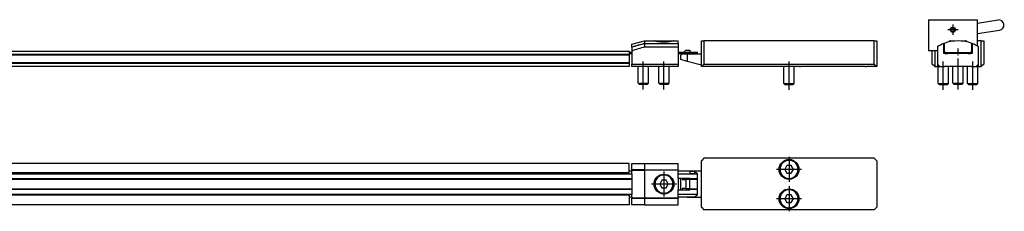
# Model space of a CAD drawing. Header units: millimetres. Extents: x -85 to 1403, y -72 to 348.
# Tile 9 of 9: x 1022 to 1403, y 176 to 251. Entities that reach past the tile are written whole.
import ezdxf

# ---------------------------------------------------------------- set-up
doc = ezdxf.new("R2010")
doc.units = ezdxf.units.MM
doc.linetypes.add('DOT_CENTER', pattern=[14, 12, -1, 0, -1])
doc.layers.add('1', color=7, linetype='Continuous')

# ---------------------------------------------------------------- blocks, each defined once
blk = doc.blocks.new('FLEJE_REGLA_EXPOSED_ABS_GUIADA_1__32', base_point=(658, 237.5))
at = {"color": 7, "linetype": 'Continuous'}
for p, q in [((658, 238), (659, 238)), ((658, 237.5), (659, 237.5)), ((1258, 238), (1259, 238)), ((1258, 237.5), (1259, 237.5)), ((1277, 238), (1279.15, 238)), ((1277, 237.5), (1283.5, 237.5)), ((1279.15, 238), (1281.5, 238)), ((1281.5, 238), (1283.5, 238)), ((1283.5, 237.5), (1283.5, 238)), ((1283.5, 238), (1284.5, 238)), ((1283.5, 237.5), (1284.5, 237.5)), ((1284.5, 237.5), (1284.5, 238))]:
    blk.add_line(p, q, dxfattribs=at)
blk = doc.blocks.new('DIN912_M4X45_TORNILLO__33', base_point=(1354, 233.3))
at = {"color": 7, "linetype": 'Continuous'}
for p, q in [((1354, 239.5), (1354, 236.5)), ((1354, 236.5), (1354, 234.95)), ((1354, 234.95), (1354, 233.3))]:
    blk.add_line(p, q, dxfattribs=at)
blk = doc.blocks.new('DIN7984_M4X14_TORNILLO_1_1__34', base_point=(1318, 225.4))
at = {"color": 7, "linetype": 'Continuous'}
for p, q in [((1318, 225.9), (1318, 232.4)), ((1322, 225.9), (1322, 232.4)), ((1318, 225.9), (1322, 225.9)), ((1318.5, 225.4), (1318, 225.9)), ((1321.5, 225.4), (1318.5, 225.4)), ((1321.5, 225.4), (1322, 225.9))]:
    blk.add_line(p, q, dxfattribs=at)
at = {"layer": '1', "color": 2, "linetype": 'DOT_CENTER'}
blk.add_line((1320, 223.4), (1320, 234.4), dxfattribs=at)
blk = doc.blocks.new('DIN_433_4_3_ARANDELA_INOX_1__35', base_point=(1349.5, 232.4))
at = {"color": 7, "linetype": 'Continuous'}
blk.add_line((1349.5, 232.4), (1350, 232.4), dxfattribs=at)
blk = doc.blocks.new('DIN_433_4_3_ARANDELA_INOX__36', base_point=(1324, 232.4))
at = {"color": 7, "linetype": 'Continuous'}
blk.add_line((1324, 232.4), (1324.5, 232.4), dxfattribs=at)
blk = doc.blocks.new('CARCASA_TENSOR__37', base_point=(1286, 232.4))
at = {"color": 7, "linetype": 'Continuous'}
for p, q in [((1286, 242.4), (1287, 242.4)), ((1286, 238.25), (1286, 242.4)), ((1353, 242.4), (1287, 242.4)), ((1287, 242.4), (1287, 233.4)), ((1353, 233.4), (1353, 242.4)), ((1353, 242.4), (1354, 242.4)), ((1354, 242.4), (1354, 239.5)), ((1286, 237.35), (1286, 238.25)), ((1286, 232.4), (1286, 237.35)), ((1354, 239.5), (1354, 236.5)), ((1287, 233.4), (1286, 232.4)), ((1287, 233.4), (1353, 233.4)), ((1353, 233.4), (1354, 232.4)), ((1354, 236.5), (1354, 234.95)), ((1354, 234.95), (1354, 233.3)), ((1354, 233.3), (1354, 232.4)), ((1324, 232.4), (1286, 232.4)), ((1324, 232.4), (1324.5, 232.4)), ((1349.5, 232.4), (1324.5, 232.4)), ((1349.5, 232.4), (1350, 232.4)), ((1354, 232.4), (1350, 232.4))]:
    blk.add_line(p, q, dxfattribs=at)
blk = doc.blocks.new('TIRANTE_TENSOR__38', base_point=(1278, 232.99))
at = {"color": 7, "linetype": 'Continuous'}
for p, q in [((1278.5, 237.35), (1278, 236.85)), ((1278, 235.13), (1278, 236.85)), ((1278.65, 237.5), (1278.5, 237.35)), ((1278.5, 237.35), (1280.5, 237.35)), ((1280, 238.85), (1279.15, 238)), ((1280, 238.85), (1281.5, 238.85)), ((1280.5, 237.35), (1280.5, 234.46)), ((1280.5, 237.35), (1281.5, 237.35)), ((1281.5, 238.85), (1281.5, 238)), ((1281.5, 237.5), (1281.5, 237.35)), ((1281.5, 237.35), (1286, 237.35)), ((1286, 237.35), (1286, 238.25)), ((1280.5, 234.46), (1278, 235.13)), ((1286, 232.99), (1280.5, 234.46))]:
    blk.add_line(p, q, dxfattribs=at)
blk = doc.blocks.new('SUBCONJUNTO_TENSOR_REGLA_EXPOSED_TENSADA__39', base_point=(1278, 225.4))
for name, p in [('CARCASA_TENSOR__37', (1286, 232.4)), ('TIRANTE_TENSOR__38', (1278, 232.99)), ('DIN912_M4X45_TORNILLO__33', (1354, 233.3)), ('DIN7984_M4X14_TORNILLO_1_1__34', (1318, 225.4)), ('DIN_433_4_3_ARANDELA_INOX__36', (1324, 232.4)), ('DIN_433_4_3_ARANDELA_INOX_1__35', (1349.5, 232.4))]:
    blk.add_blockref(name, p)
blk = doc.blocks.new('DIN7984_M4X8_TORNILLO__40', base_point=(1261.5, 225.55))
at = {"color": 7, "linetype": 'Continuous'}
for p, q in [((1261.5, 226.05), (1261.5, 232.4)), ((1265.5, 226.05), (1265.5, 232.4)), ((1261.5, 226.05), (1265.5, 226.05)), ((1262, 225.55), (1261.5, 226.05)), ((1265, 225.55), (1262, 225.55)), ((1265, 225.55), (1265.5, 226.05))]:
    blk.add_line(p, q, dxfattribs=at)
at = {"layer": '1', "color": 2, "linetype": 'DOT_CENTER'}
blk.add_line((1263.5, 223.55), (1263.5, 234.4), dxfattribs=at)
blk = doc.blocks.new('DIN7984_M4X14_TORNILLO__41', base_point=(1268.17, 225.55))
at = {"color": 7, "linetype": 'Continuous'}
for p, q in [((1268.4, 242.35), (1274.6, 242.35)), ((1269.5, 226.05), (1269.5, 232.4)), ((1273.5, 226.05), (1273.5, 232.4)), ((1269.5, 226.05), (1273.5, 226.05)), ((1270, 225.55), (1269.5, 226.05)), ((1273, 225.55), (1270, 225.55)), ((1273, 225.55), (1273.5, 226.05))]:
    blk.add_line(p, q, dxfattribs=at)
for centre, start, end in [((1268.4, 241.95), 90, 125.5272), ((1274.6, 241.95), 54.4702, 90)]:
    blk.add_arc(centre, 0.4, start, end, dxfattribs=at)
at = {"layer": '1', "color": 2, "linetype": 'DOT_CENTER'}
blk.add_line((1271.5, 223.55), (1271.5, 234.4), dxfattribs=at)
blk = doc.blocks.new('BRIDA_INFERIOR__42', base_point=(1259, 232.4))
at = {"color": 7, "linetype": 'Continuous'}
for p, q in [((1264, 241.36), (1277, 241.36)), ((1264, 241.36), (1264, 240.09)), ((1277, 241.36), (1277, 240.09)), ((1259, 239.9), (1259, 238.47)), ((1259, 238.47), (1259, 238.45)), ((1259, 238.45), (1259, 237.95)), ((1259, 237.95), (1259, 233.4)), ((1264, 240.09), (1277, 240.09)), ((1277, 240.09), (1277, 238.45)), ((1277, 238.45), (1277, 237.95)), ((1277, 237.95), (1277, 233.4)), ((1259, 233.4), (1277, 233.4)), ((1259, 232.4), (1259, 233.4)), ((1277, 233.4), (1277, 232.4)), ((1277, 232.4), (1259, 232.4))]:
    blk.add_line(p, q, dxfattribs=at)
blk.add_open_spline([(1264, 241.36), (1263.17, 241.11), (1261.5, 240.63), (1259.83, 240.15), (1259, 239.9)], degree=3, knots=[0, 0, 0, 0, 2.60317, 5.206339, 5.206339, 5.206339, 5.206339], dxfattribs=at)
blk.add_open_spline([(1264, 240.09), (1263.17, 239.82), (1261.5, 239.29), (1259.83, 238.75), (1259, 238.47)], degree=3, dxfattribs=at)
blk = doc.blocks.new('BRIDA_SUPERIOR__43', base_point=(1259, 237.95))
at = {"color": 7, "linetype": 'Continuous'}
for p, q in [((1259, 241.06), (1264, 242.4)), ((1259, 239.95), (1259, 241.06)), ((1264, 242.4), (1264, 241.39)), ((1264, 242.4), (1267.65, 242.4)), ((1264, 241.39), (1277, 241.39)), ((1275.35, 242.4), (1277, 242.4)), ((1277, 241.39), (1277, 242.4)), ((1277, 241.39), (1277, 241.36)), ((1277, 241.36), (1277, 240.09)), ((1259, 239.9), (1259, 239.95)), ((1259, 239.9), (1259, 238.47)), ((1259, 238.47), (1259, 238.45)), ((1259, 238.45), (1259, 237.95)), ((1277, 240.09), (1277, 238.45)), ((1277, 238.45), (1277, 237.95))]:
    blk.add_line(p, q, dxfattribs=at)
for points, knots in [([(1264, 241.39), (1263.17, 241.15), (1261.5, 240.67), (1259.83, 240.19), (1259, 239.95)], [0, 0, 0, 0, 2.602542, 5.205083, 5.205083, 5.205083, 5.205083]), ([(1275.35, 242.4), (1275.32, 242.39), (1275.27, 242.38), (1275.11, 242.34), (1274.91, 242.29), (1274.52, 242.21), (1273.97, 242.1), (1273.41, 242.02), (1272.94, 241.97), (1272.54, 241.93), (1272.05, 241.9), (1271.59, 241.9), (1271.16, 241.9), (1270.77, 241.91), (1270.28, 241.95), (1269.73, 242), (1269.19, 242.08), (1268.73, 242.16), (1268.37, 242.23), (1268.09, 242.29), (1267.89, 242.34), (1267.74, 242.38), (1267.68, 242.39), (1267.65, 242.4)], [0, 0, 0, 0, 0.077663, 0.184059, 0.468647, 0.712278, 1.389288, 2.124449, 2.415496, 2.818797, 3.316609, 3.891704, 4.194853, 4.597989, 5.089204, 5.657049, 6.244647, 6.724674, 7.072046, 7.326143, 7.600665, 7.693162, 7.78566, 7.78566, 7.78566, 7.78566])]:
    blk.add_open_spline(points, degree=3, knots=knots, dxfattribs=at)
blk = doc.blocks.new('SUBC_BRIDA_EXPOSED__44', base_point=(1259, 225.55))
for name, p in [('BRIDA_SUPERIOR__43', (1259, 237.95)), ('BRIDA_INFERIOR__42', (1259, 232.4)), ('DIN7984_M4X14_TORNILLO__41', (1268.17, 225.55)), ('DIN7984_M4X8_TORNILLO__40', (1261.5, 225.55))]:
    blk.add_blockref(name, p)
blk = doc.blocks.new('PERFIL_ALTO_EXPOSED__45', base_point=(659, 232.4))
at = {"color": 7, "linetype": 'Continuous'}
for p, q in [((659, 238), (659, 238.4)), ((659, 238.4), (1258, 238.4)), ((659, 237.16), (659, 238)), ((659, 236.9), (659, 237.16)), ((1258, 237.16), (659, 237.16)), ((659, 233.9), (659, 236.9)), ((1258, 236.9), (659, 236.9)), ((1258, 238.4), (1258, 238)), ((1258, 238), (1258, 237.16)), ((1258, 237.16), (1258, 236.9)), ((1258, 236.9), (1258, 233.9)), ((659, 233.64), (659, 233.9)), ((1258, 233.9), (659, 233.9)), ((659, 232.4), (659, 233.64)), ((1258, 233.64), (659, 233.64)), ((1258, 233.9), (1258, 233.64)), ((1258, 233.64), (1258, 232.4)), ((1258, 232.4), (659, 232.4))]:
    blk.add_line(p, q, dxfattribs=at)
blk = doc.blocks.new('EXT_EXTA-540__47', base_point=(640, 225.4))
for name, p in [('SUBC_BRIDA_EXPOSED__44', (1259, 225.55)), ('SUBCONJUNTO_TENSOR_REGLA_EXPOSED_TENSADA__39', (1278, 225.4)), ('FLEJE_REGLA_EXPOSED_ABS_GUIADA_1__32', (658, 237.5)), ('PERFIL_ALTO_EXPOSED__45', (659, 232.4))]:
    blk.add_blockref(name, p)
blk = doc.blocks.new('Alzado3', base_point=(797, 238))
blk.add_blockref('EXT_EXTA-540__47', (640, 225.4))
blk = doc.blocks.new('FLEJE_REGLA_EXPOSED_ABS_GUIADA_1__48', base_point=(1380.5, 237.5))
at = {"color": 7, "linetype": 'Continuous'}
for p, q in [((1380.5, 237.5), (1380.5, 238)), ((1380.5, 238), (1380.55, 238)), ((1380.5, 237.5), (1381.5, 237.5)), ((1381.5, 237.5), (1381.5, 237.95)), ((1389.5, 237.5), (1381.5, 237.5)), ((1389.5, 237.95), (1389.5, 237.5)), ((1389.5, 237.5), (1390.5, 237.5)), ((1390.45, 238), (1390.5, 238)), ((1390.5, 238), (1390.5, 237.5))]:
    blk.add_line(p, q, dxfattribs=at)
blk = doc.blocks.new('PERFIL_ALTO_EXPOSED__49', base_point=(1377.5, 232.4))
at = {"color": 7, "linetype": 'Continuous'}
for p, q in [((1377.5, 237.9), (1377.5, 237.16)), ((1380.15, 238.4), (1380.05, 238.4)), ((1380.4, 237.85), (1380.4, 237.45)), ((1382.2, 237.45), (1381.9, 237.45)), ((1385.4, 236.95), (1385.5, 236.85)), ((1385.5, 236.85), (1385.6, 236.95)), ((1389.1, 237.45), (1388.8, 237.45)), ((1390.6, 237.45), (1390.6, 237.85)), ((1390.95, 238.4), (1390.85, 238.4)), ((1393.5, 237.16), (1393.5, 237.9)), ((1377.5, 233.64), (1377.5, 233.4)), ((1377.5, 233.4), (1377.5, 232.9)), ((1393.5, 233.4), (1393.5, 233.64)), ((1393.5, 232.9), (1393.5, 233.4)), ((1378, 232.4), (1378.5, 232.4)), ((1378.5, 232.4), (1380.25, 232.4)), ((1382.25, 232.4), (1380.25, 232.4)), ((1383.5, 232.4), (1382.25, 232.4)), ((1385.5, 232.4), (1383.5, 232.4)), ((1387.5, 232.4), (1385.5, 232.4)), ((1388.75, 232.4), (1387.5, 232.4)), ((1390.75, 232.4), (1388.75, 232.4)), ((1390.75, 232.4), (1392.5, 232.4)), ((1392.5, 232.4), (1393, 232.4))]:
    blk.add_line(p, q, dxfattribs=at)
for centre, radius, start, end in [((1380.05, 238.15), 0.25, 90, 100.7146), ((1380.55, 237.85), 0.15, 109.4712, 180), ((1390.45, 237.85), 0.15, 0, 70.5288), ((1390.95, 238.15), 0.25, 79.2854, 90), ((1378, 232.9), 0.5, 180, 270), ((1393, 232.9), 0.5, 270, 0)]:
    blk.add_arc(centre, radius, start, end, dxfattribs=at)
blk = doc.blocks.new('DIN7984_M4X14_TORNILLO_1_1__50', base_point=(1389.2, 225.4))
at = {"color": 7, "linetype": 'Continuous'}
for p, q in [((1389.2, 225.9), (1389.2, 232.4)), ((1393.2, 225.9), (1393.2, 232.4)), ((1389.2, 225.9), (1393.2, 225.9)), ((1389.7, 225.4), (1389.2, 225.9)), ((1392.7, 225.4), (1389.7, 225.4)), ((1392.7, 225.4), (1393.2, 225.9))]:
    blk.add_line(p, q, dxfattribs=at)
at = {"layer": '1', "color": 2, "linetype": 'DOT_CENTER'}
blk.add_line((1391.2, 223.4), (1391.2, 234.4), dxfattribs=at)
blk = doc.blocks.new('CARCASA_TENSOR__51', base_point=(1375.5, 232.4))
at = {"color": 7, "linetype": 'Continuous'}
for p, q in [((1394.5, 242.4), (1393, 242.4)), ((1394.5, 232.4), (1394.5, 242.4)), ((1394.5, 242.4), (1395.5, 242.4)), ((1395.5, 242.4), (1395.5, 233.4)), ((1375.5, 233.4), (1375.5, 238.6)), ((1376.5, 238.6), (1376.5, 232.4)), ((1376.5, 232.4), (1375.5, 233.4)), ((1395.5, 233.4), (1394.5, 232.4)), ((1376.5, 232.4), (1378, 232.4)), ((1378, 232.4), (1378.5, 232.4)), ((1378.5, 232.4), (1380.25, 232.4)), ((1382.25, 232.4), (1380.25, 232.4)), ((1383.5, 232.4), (1382.25, 232.4)), ((1385.5, 232.4), (1383.5, 232.4)), ((1387.5, 232.4), (1385.5, 232.4)), ((1388.75, 232.4), (1387.5, 232.4)), ((1390.75, 232.4), (1388.75, 232.4)), ((1390.75, 232.4), (1392.5, 232.4)), ((1392.5, 232.4), (1393, 232.4)), ((1393, 232.4), (1394.5, 232.4))]:
    blk.add_line(p, q, dxfattribs=at)
blk = doc.blocks.new('TIRANTE_TENSOR__52', base_point=(1380.4, 237.45))
at = {"color": 7, "linetype": 'Continuous'}
for p, q in [((1380.4, 237.85), (1380.4, 237.45)), ((1390.6, 237.45), (1390.6, 237.85))]:
    blk.add_line(p, q, dxfattribs=at)
blk = doc.blocks.new('DIN7984_M4X14_TORNILLO_1__53', base_point=(1377.8, 225.4))
at = {"color": 7, "linetype": 'Continuous'}
for p, q in [((1377.8, 225.9), (1377.8, 232.4)), ((1381.8, 225.9), (1381.8, 232.4)), ((1377.8, 225.9), (1381.8, 225.9)), ((1378.3, 225.4), (1377.8, 225.9)), ((1381.3, 225.4), (1378.3, 225.4)), ((1381.3, 225.4), (1381.8, 225.9))]:
    blk.add_line(p, q, dxfattribs=at)
at = {"layer": '1', "color": 2, "linetype": 'DOT_CENTER'}
blk.add_line((1379.8, 223.4), (1379.8, 234.4), dxfattribs=at)
blk = doc.blocks.new('SUBCONJUNTO_TENSOR_REGLA_EXPOSED_TENSADA__54', base_point=(1375.5, 225.4))
for name, p in [('CARCASA_TENSOR__51', (1375.5, 232.4)), ('TIRANTE_TENSOR__52', (1380.4, 237.45)), ('DIN7984_M4X14_TORNILLO_1__53', (1377.8, 225.4)), ('DIN7984_M4X14_TORNILLO_1_1__50', (1389.2, 225.4))]:
    blk.add_blockref(name, p)
blk = doc.blocks.new('CABEZA_REGLA_EXPOSED__55', base_point=(1374, 238.6))
at = {"color": 7, "linetype": 'Continuous'}
for p, q in [((1374, 250.6), (1374, 238.6)), ((1374, 250.6), (1393, 250.6)), ((1393, 240.39), (1393, 250.6)), ((1393, 249.32), (1401.04, 250.5)), ((1393, 245.27), (1401.62, 246.54)), ((1377.5, 238.6), (1374, 238.6)), ((1380, 238.6), (1380.1, 238.6)), ((1390.9, 238.6), (1391, 238.6))]:
    blk.add_line(p, q, dxfattribs=at)
for radius in [1, 0.8]:
    blk.add_circle((1383.5, 246.7), radius, dxfattribs=at)
blk.add_arc((1401.33, 248.52), 2, 278.3543, 98.3543, dxfattribs=at)
at = {"layer": '1', "color": 2, "linetype": 'DOT_CENTER'}
for p, q in [((1383.5, 248.7), (1383.5, 244.7)), ((1385.5, 246.7), (1381.5, 246.7))]:
    blk.add_line(p, q, dxfattribs=at)
blk = doc.blocks.new('DIN7984_M4X14_TORNILLO__56', base_point=(1382, 225.55))
at = {"color": 7, "linetype": 'Continuous'}
for p, q in [((1382.4, 242.35), (1384.28, 242.35)), ((1386.72, 242.35), (1388.6, 242.35)), ((1383.5, 237.45), (1383.5, 237.5)), ((1387.5, 237.45), (1387.5, 237.5)), ((1383.5, 226.05), (1383.5, 232.4)), ((1387.5, 226.05), (1387.5, 232.4)), ((1384, 225.55), (1383.5, 226.05)), ((1383.5, 226.05), (1385.5, 226.05)), ((1385.5, 225.55), (1384, 225.55)), ((1385.5, 226.05), (1387.5, 226.05)), ((1387, 225.55), (1385.5, 225.55)), ((1387, 225.55), (1387.5, 226.05))]:
    blk.add_line(p, q, dxfattribs=at)
for centre, start, end in [((1382.4, 241.95), 90, 174.7862), ((1388.6, 241.95), 5.2138, 90)]:
    blk.add_arc(centre, 0.4, start, end, dxfattribs=at)
at = {"layer": '1', "color": 2, "linetype": 'DOT_CENTER'}
blk.add_line((1385.5, 223.55), (1385.5, 239.5), dxfattribs=at)
blk = doc.blocks.new('DIN7984_M4X8_TORNILLO__57', base_point=(1383.5, 225.55))
at = {"color": 7, "linetype": 'Continuous'}
for p, q in [((1383.5, 226.05), (1383.5, 232.4)), ((1387.5, 226.05), (1387.5, 232.4)), ((1384, 225.55), (1383.5, 226.05)), ((1383.5, 226.05), (1385.5, 226.05)), ((1385.5, 225.55), (1384, 225.55)), ((1385.5, 226.05), (1387.5, 226.05)), ((1387, 225.55), (1385.5, 225.55)), ((1387, 225.55), (1387.5, 226.05))]:
    blk.add_line(p, q, dxfattribs=at)
blk = doc.blocks.new('BRIDA_SUPERIOR__58', base_point=(1380.1, 237.95))
at = {"color": 7, "linetype": 'Continuous'}
for p, q in [((1380.1, 241.39), (1380.1, 239.95)), ((1390.9, 239.95), (1390.9, 241.39)), ((1380.1, 239.95), (1380.1, 238.45)), ((1380.1, 238.45), (1380.55, 238)), ((1380.55, 238), (1380.6, 237.95)), ((1380.6, 237.95), (1390.4, 237.95)), ((1390.4, 237.95), (1390.45, 238)), ((1390.45, 238), (1390.9, 238.45)), ((1390.9, 238.45), (1390.9, 239.95))]:
    blk.add_line(p, q, dxfattribs=at)
blk.add_arc((1385.5, 227.4), 15, 68.8998, 111.1002, dxfattribs=at)
blk = doc.blocks.new('BRIDA_INFERIOR__59', base_point=(1377.5, 232.4))
at = {"color": 7, "linetype": 'Continuous'}
for p, q in [((1380, 239.9), (1380, 241.36)), ((1391, 241.36), (1391, 240.35)), ((1377.5, 240.09), (1377.5, 238.47)), ((1377.5, 238.47), (1377.5, 237.9)), ((1377.5, 237.9), (1377.5, 237.16)), ((1377.5, 237.16), (1377.5, 233.64)), ((1380, 237.45), (1380, 239.9)), ((1381.9, 237.45), (1380, 237.45)), ((1382.2, 237.45), (1381.9, 237.45)), ((1383.5, 237.45), (1382.2, 237.45)), ((1387.5, 237.45), (1383.5, 237.45)), ((1385.4, 236.95), (1385.5, 236.85)), ((1385.6, 236.95), (1385.4, 236.95)), ((1385.5, 236.85), (1385.6, 236.95)), ((1388.8, 237.45), (1387.5, 237.45)), ((1389.1, 237.45), (1388.8, 237.45)), ((1391, 237.45), (1389.1, 237.45)), ((1391, 240.35), (1391, 239.9)), ((1391, 239.9), (1391, 237.45)), ((1393.5, 238.47), (1393.5, 240.09)), ((1393.5, 237.9), (1393.5, 238.47)), ((1393.5, 237.16), (1393.5, 237.9)), ((1393.5, 233.64), (1393.5, 237.16)), ((1377.5, 233.64), (1377.5, 233.4)), ((1377.5, 233.4), (1378.5, 232.4)), ((1392.5, 232.4), (1393.5, 233.4)), ((1393.5, 233.4), (1393.5, 233.64)), ((1378.5, 232.4), (1380.25, 232.4)), ((1382.25, 232.4), (1380.25, 232.4)), ((1383.5, 232.4), (1382.25, 232.4)), ((1385.5, 232.4), (1383.5, 232.4)), ((1387.5, 232.4), (1385.5, 232.4)), ((1388.75, 232.4), (1387.5, 232.4)), ((1390.75, 232.4), (1388.75, 232.4)), ((1390.75, 232.4), (1392.5, 232.4))]:
    blk.add_line(p, q, dxfattribs=at)
for start, end in [(111.5102, 122.231), (57.769, 68.4898)]:
    blk.add_arc((1385.5, 227.4), 15, start, end, dxfattribs=at)
blk = doc.blocks.new('SUBC_BRIDA_EXPOSED__60', base_point=(1377.5, 225.55))
for name, p in [('BRIDA_INFERIOR__59', (1377.5, 232.4)), ('BRIDA_SUPERIOR__58', (1380.1, 237.95)), ('DIN7984_M4X14_TORNILLO__56', (1382, 225.55)), ('DIN7984_M4X8_TORNILLO__57', (1383.5, 225.55))]:
    blk.add_blockref(name, p)
blk = doc.blocks.new('DIN7984_M4X8_TORNILLO__61', base_point=(1383.5, 225.55))
at = {"color": 7, "linetype": 'Continuous'}
for p, q in [((1383.5, 226.05), (1383.5, 232.4)), ((1387.5, 226.05), (1387.5, 232.4)), ((1384, 225.55), (1383.5, 226.05)), ((1383.5, 226.05), (1385.5, 226.05)), ((1385.5, 225.55), (1384, 225.55)), ((1385.5, 226.05), (1387.5, 226.05)), ((1387, 225.55), (1385.5, 225.55)), ((1387, 225.55), (1387.5, 226.05))]:
    blk.add_line(p, q, dxfattribs=at)
blk = doc.blocks.new('DIN7984_M4X14_TORNILLO__62', base_point=(1382, 225.55))
at = {"color": 7, "linetype": 'Continuous'}
for p, q in [((1382.4, 242.35), (1384.28, 242.35)), ((1386.72, 242.35), (1388.6, 242.35)), ((1383.5, 237.45), (1383.5, 237.5)), ((1387.5, 237.45), (1387.5, 237.5)), ((1383.5, 226.05), (1383.5, 232.4)), ((1387.5, 226.05), (1387.5, 232.4)), ((1384, 225.55), (1383.5, 226.05)), ((1383.5, 226.05), (1385.5, 226.05)), ((1385.5, 225.55), (1384, 225.55)), ((1385.5, 226.05), (1387.5, 226.05)), ((1387, 225.55), (1385.5, 225.55)), ((1387, 225.55), (1387.5, 226.05))]:
    blk.add_line(p, q, dxfattribs=at)
for centre, start, end in [((1382.4, 241.95), 90, 174.7862), ((1388.6, 241.95), 5.2138, 90)]:
    blk.add_arc(centre, 0.4, start, end, dxfattribs=at)
blk = doc.blocks.new('BRIDA_SUPERIOR__63', base_point=(1380.1, 237.95))
at = {"color": 7, "linetype": 'Continuous'}
for p, q in [((1380.1, 241.39), (1380.1, 239.95)), ((1390.9, 239.95), (1390.9, 241.39)), ((1380.1, 239.95), (1380.1, 238.45)), ((1380.1, 238.45), (1380.55, 238)), ((1380.55, 238), (1380.6, 237.95)), ((1380.6, 237.95), (1390.4, 237.95)), ((1390.4, 237.95), (1390.45, 238)), ((1390.45, 238), (1390.9, 238.45)), ((1390.9, 238.45), (1390.9, 239.95))]:
    blk.add_line(p, q, dxfattribs=at)
blk.add_arc((1385.5, 227.4), 15, 68.8998, 111.1002, dxfattribs=at)
blk = doc.blocks.new('BRIDA_INFERIOR__64', base_point=(1377.5, 232.4))
at = {"color": 7, "linetype": 'Continuous'}
for p, q in [((1380, 239.9), (1380, 241.36)), ((1391, 241.36), (1391, 240.35)), ((1377.5, 240.09), (1377.5, 238.47)), ((1377.5, 238.47), (1377.5, 237.9)), ((1377.5, 237.9), (1377.5, 237.16)), ((1377.5, 237.16), (1377.5, 233.64)), ((1380, 237.45), (1380, 239.9)), ((1381.9, 237.45), (1380, 237.45)), ((1382.2, 237.45), (1381.9, 237.45)), ((1383.5, 237.45), (1382.2, 237.45)), ((1387.5, 237.45), (1383.5, 237.45)), ((1385.4, 236.95), (1385.5, 236.85)), ((1385.6, 236.95), (1385.4, 236.95)), ((1385.5, 236.85), (1385.6, 236.95)), ((1388.8, 237.45), (1387.5, 237.45)), ((1389.1, 237.45), (1388.8, 237.45)), ((1391, 237.45), (1389.1, 237.45)), ((1391, 240.35), (1391, 239.9)), ((1391, 239.9), (1391, 237.45)), ((1393.5, 238.47), (1393.5, 240.09)), ((1393.5, 237.9), (1393.5, 238.47)), ((1393.5, 237.16), (1393.5, 237.9)), ((1393.5, 233.64), (1393.5, 237.16)), ((1377.5, 233.64), (1377.5, 233.4)), ((1377.5, 233.4), (1378.5, 232.4)), ((1392.5, 232.4), (1393.5, 233.4)), ((1393.5, 233.4), (1393.5, 233.64)), ((1378.5, 232.4), (1380.25, 232.4)), ((1382.25, 232.4), (1380.25, 232.4)), ((1383.5, 232.4), (1382.25, 232.4)), ((1385.5, 232.4), (1383.5, 232.4)), ((1387.5, 232.4), (1385.5, 232.4)), ((1388.75, 232.4), (1387.5, 232.4)), ((1390.75, 232.4), (1388.75, 232.4)), ((1390.75, 232.4), (1392.5, 232.4))]:
    blk.add_line(p, q, dxfattribs=at)
for start, end in [(111.5102, 122.231), (57.769, 68.4898)]:
    blk.add_arc((1385.5, 227.4), 15, start, end, dxfattribs=at)
blk = doc.blocks.new('SUBC_BRIDA_EXPOSED_1__65', base_point=(1377.5, 225.55))
for name, p in [('BRIDA_INFERIOR__64', (1377.5, 232.4)), ('BRIDA_SUPERIOR__63', (1380.1, 237.95)), ('DIN7984_M4X14_TORNILLO__62', (1382, 225.55)), ('DIN7984_M4X8_TORNILLO__61', (1383.5, 225.55))]:
    blk.add_blockref(name, p)
blk = doc.blocks.new('EXT_EXTA-540__66', base_point=(1374, 225.4))
for name, p in [('CABEZA_REGLA_EXPOSED__55', (1374, 238.6)), ('SUBCONJUNTO_TENSOR_REGLA_EXPOSED_TENSADA__54', (1375.5, 225.4)), ('SUBC_BRIDA_EXPOSED__60', (1377.5, 225.55)), ('SUBC_BRIDA_EXPOSED_1__65', (1377.5, 225.55)), ('PERFIL_ALTO_EXPOSED__49', (1377.5, 232.4)), ('FLEJE_REGLA_EXPOSED_ABS_GUIADA_1__48', (1380.5, 237.5))]:
    blk.add_blockref(name, p)
blk = doc.blocks.new('Izquierda2', base_point=(1388.65, 238))
blk.add_blockref('EXT_EXTA-540__66', (1374, 225.4))
blk = doc.blocks.new('DIN7984_M4X14_TORNILLO_1__92', base_point=(1316.5, 189.1))
at = {"color": 7, "linetype": 'Continuous'}
for p, q in [((1319.15, 194.1), (1318.34, 192.6)), ((1318.34, 192.6), (1319.15, 191.1)), ((1320.85, 194.1), (1319.15, 194.1)), ((1319.15, 191.1), (1320.85, 191.1)), ((1321.66, 192.6), (1320.85, 194.1)), ((1320.85, 191.1), (1321.66, 192.6))]:
    blk.add_line(p, q, dxfattribs=at)
for start, end in [(0, 180), (180, 0)]:
    blk.add_arc((1320, 192.6), 3.5, start, end, dxfattribs=at)
blk = doc.blocks.new('DIN912_M4X45_TORNILLO__93', base_point=(1354, 183.8))
at = {"color": 7, "linetype": 'Continuous'}
for p, q in [((1354, 190), (1354, 189.99)), ((1354, 189.99), (1354, 187.84)), ((1354, 187.84), (1354, 186.14)), ((1354, 186.14), (1354, 183.8))]:
    blk.add_line(p, q, dxfattribs=at)
blk = doc.blocks.new('DIN7984_M4X14_TORNILLO_1_1__94', base_point=(1316.5, 177.7))
at = {"color": 7, "linetype": 'Continuous'}
for p, q in [((1319.15, 182.7), (1318.34, 181.2)), ((1318.34, 181.2), (1319.15, 179.7)), ((1320.85, 182.7), (1319.15, 182.7)), ((1319.15, 179.7), (1320.85, 179.7)), ((1321.66, 181.2), (1320.85, 182.7)), ((1320.85, 179.7), (1321.66, 181.2))]:
    blk.add_line(p, q, dxfattribs=at)
for start, end in [(0, 180), (180, 0)]:
    blk.add_arc((1320, 181.2), 3.5, start, end, dxfattribs=at)
blk = doc.blocks.new('CARCASA_TENSOR__95', base_point=(1286, 176.9))
at = {"color": 7, "linetype": 'Continuous'}
for p, q in [((1287, 196.9), (1286, 195.9)), ((1286, 192), (1286, 195.9)), ((1353, 196.9), (1287, 196.9)), ((1354, 195.9), (1353, 196.9)), ((1354, 195.9), (1354, 190)), ((1286, 181.8), (1286, 192)), ((1354, 190), (1354, 189.99)), ((1354, 189.99), (1354, 187.84)), ((1354, 187.84), (1354, 186.14)), ((1354, 186.14), (1354, 183.8)), ((1354, 183.8), (1354, 177.9)), ((1286, 177.9), (1286, 181.8)), ((1286, 177.9), (1287, 176.9)), ((1353, 176.9), (1287, 176.9)), ((1353, 176.9), (1354, 177.9))]:
    blk.add_line(p, q, dxfattribs=at)
for centre in [(1320, 192.6), (1320, 181.2)]:
    blk.add_circle(centre, 3.85, dxfattribs=at)
at = {"layer": '1', "color": 2, "linetype": 'DOT_CENTER'}
for p, q in [((1320, 197.45), (1320, 187.75)), ((1324.85, 192.6), (1315.15, 192.6)), ((1320, 186.05), (1320, 176.35)), ((1324.85, 181.2), (1315.15, 181.2))]:
    blk.add_line(p, q, dxfattribs=at)
blk = doc.blocks.new('TIRANTE_TENSOR__96', base_point=(1278, 181.8))
at = {"color": 7, "linetype": 'Continuous'}
for p, q in [((1280.5, 192), (1280.4, 191.9)), ((1280.5, 192), (1286, 192)), ((1286, 181.8), (1286, 192)), ((1278, 184.7), (1278, 189.1)), ((1278.5, 189.1), (1278.5, 188.65)), ((1278.5, 188.65), (1280, 188.65)), ((1280, 188.65), (1280, 185.15)), ((1281.5, 188.65), (1280, 188.65)), ((1281.5, 185.15), (1281.5, 188.65)), ((1280, 185.15), (1278.5, 185.15)), ((1278.5, 185.15), (1278.5, 184.7)), ((1280, 185.15), (1281.5, 185.15)), ((1280.4, 181.9), (1280.5, 181.8)), ((1280.5, 181.8), (1286, 181.8))]:
    blk.add_line(p, q, dxfattribs=at)
blk = doc.blocks.new('SUBCONJUNTO_TENSOR_REGLA_EXPOSED_TENSADA__97', base_point=(1278, 176.9))
for name, p in [('CARCASA_TENSOR__95', (1286, 176.9)), ('DIN7984_M4X14_TORNILLO_1__92', (1316.5, 189.1)), ('TIRANTE_TENSOR__96', (1278, 181.8)), ('DIN912_M4X45_TORNILLO__93', (1354, 183.8)), ('DIN7984_M4X14_TORNILLO_1_1__94', (1316.5, 177.7))]:
    blk.add_blockref(name, p)
blk = doc.blocks.new('DIN7984_M4X14_TORNILLO__98', base_point=(1268, 183.4))
at = {"color": 7, "linetype": 'Continuous'}
for p, q in [((1270.65, 188.4), (1269.84, 186.9)), ((1272.35, 188.4), (1270.65, 188.4)), ((1273.16, 186.9), (1272.35, 188.4)), ((1269.84, 186.9), (1270.65, 185.4)), ((1270.65, 185.4), (1272.35, 185.4)), ((1272.35, 185.4), (1273.16, 186.9))]:
    blk.add_line(p, q, dxfattribs=at)
for start, end in [(0, 180), (180, 0)]:
    blk.add_arc((1271.5, 186.9), 3.5, start, end, dxfattribs=at)
blk = doc.blocks.new('BRIDA_INFERIOR__99', base_point=(1259, 178.9))
at = {"color": 7, "linetype": 'Continuous'}
for p, q in [((1259, 192.4), (1259, 194.9)), ((1259, 194.9), (1264, 194.9)), ((1264, 194.9), (1277, 194.9)), ((1264, 194.9), (1264, 192.4)), ((1277, 192.4), (1277, 194.9)), ((1264, 192.4), (1259, 192.4)), ((1259, 192.4), (1259, 192.3)), ((1259, 192.3), (1259, 191.9)), ((1259, 190.9), (1259, 191.9)), ((1259, 190.9), (1259, 188.9)), ((1264, 192.4), (1277, 192.4)), ((1277, 192.4), (1277, 192.3)), ((1277, 192.3), (1277, 191.9)), ((1277, 190.9), (1277, 191.9)), ((1277, 189.1), (1277, 190.9)), ((1259, 188.85), (1259, 188.9)), ((1259, 188.85), (1259, 186.9)), ((1277, 189.1), (1277, 186.9)), ((1259, 186.9), (1259, 184.95)), ((1259, 184.9), (1259, 184.95)), ((1259, 184.9), (1259, 182.9)), ((1277, 186.9), (1277, 184.7)), ((1277, 182.9), (1277, 184.7)), ((1259, 181.9), (1259, 182.9)), ((1259, 181.9), (1259, 181.5)), ((1259, 181.5), (1259, 181.4)), ((1259, 181.4), (1264, 181.4)), ((1259, 178.9), (1259, 181.4)), ((1277, 181.4), (1264, 181.4)), ((1264, 181.4), (1264, 178.9)), ((1277, 181.9), (1277, 182.9)), ((1277, 181.9), (1277, 181.5)), ((1277, 181.5), (1277, 181.4)), ((1277, 178.9), (1277, 181.4)), ((1264, 178.9), (1259, 178.9)), ((1264, 178.9), (1277, 178.9))]:
    blk.add_line(p, q, dxfattribs=at)
blk = doc.blocks.new('BRIDA_SUPERIOR__100', base_point=(1259, 181.5))
at = {"color": 7, "linetype": 'Continuous'}
for p, q in [((1259, 192.3), (1264, 192.3)), ((1259, 192.3), (1259, 191.9)), ((1259, 190.9), (1259, 191.9)), ((1259, 190.9), (1259, 188.9)), ((1277, 192.3), (1264, 192.3)), ((1264, 192.3), (1264, 181.5)), ((1277, 192.3), (1277, 191.9)), ((1277, 190.9), (1277, 191.9)), ((1277, 189.1), (1277, 190.9)), ((1259, 188.85), (1259, 188.9)), ((1259, 188.85), (1259, 186.9)), ((1277, 189.1), (1277, 186.9)), ((1259, 186.9), (1259, 184.95)), ((1259, 184.9), (1259, 184.95)), ((1259, 184.9), (1259, 182.9)), ((1277, 186.9), (1277, 184.7)), ((1277, 182.9), (1277, 184.7)), ((1259, 181.9), (1259, 182.9)), ((1259, 181.9), (1259, 181.5)), ((1264, 181.5), (1259, 181.5)), ((1264, 181.5), (1277, 181.5)), ((1277, 181.9), (1277, 182.9)), ((1277, 181.9), (1277, 181.5))]:
    blk.add_line(p, q, dxfattribs=at)
blk.add_circle((1271.5, 186.9), 3.85, dxfattribs=at)
at = {"layer": '1', "color": 2, "linetype": 'DOT_CENTER'}
for p, q in [((1271.5, 191.75), (1271.5, 182.05)), ((1276.35, 186.9), (1266.65, 186.9))]:
    blk.add_line(p, q, dxfattribs=at)
blk = doc.blocks.new('SUBC_BRIDA_EXPOSED__101', base_point=(1259, 178.9))
for name, p in [('BRIDA_INFERIOR__99', (1259, 178.9)), ('BRIDA_SUPERIOR__100', (1259, 181.5)), ('DIN7984_M4X14_TORNILLO__98', (1268, 183.4))]:
    blk.add_blockref(name, p)
blk = doc.blocks.new('PERFIL_ALTO_EXPOSED__102', base_point=(659, 178.9))
at = {"color": 7, "linetype": 'Continuous'}
for p, q in [((659, 191.2), (659, 194.9)), ((665, 194.9), (659, 194.9)), ((1258, 194.9), (711, 194.9)), ((1258, 191.2), (1258, 194.9)), ((665, 191.2), (659, 191.2)), ((1258, 191.2), (718.5, 191.2)), ((659, 187), (659, 189.1)), ((663.5, 187), (659, 187)), ((659, 187), (659, 186.9)), ((659, 186.9), (659, 186.8)), ((659, 186.9), (663.5, 186.9)), ((659, 184.7), (659, 186.8)), ((659, 186.8), (663.5, 186.8)), ((732.34, 186.9), (718.5, 186.9)), ((659, 178.9), (659, 182.6)), ((665, 182.6), (659, 182.6)), ((742.05, 182.6), (711, 182.6)), ((1258, 182.6), (746.99, 182.6)), ((1258, 182.6), (1258, 178.9)), ((744.39, 178.9), (659, 178.9)), ((1258, 178.9), (748.95, 178.9))]:
    blk.add_line(p, q, dxfattribs=at)
blk = doc.blocks.new('FLEJE_REGLA_EXPOSED_ABS_GUIADA_1__103', base_point=(658, 181.9))
at = {"color": 7, "linetype": 'Continuous'}
for p, q in [((659, 191.9), (658, 191.9)), ((658, 190.9), (665, 190.9)), ((718.5, 190.9), (732.34, 190.9)), ((731.51, 191.05), (731.51, 191.2)), ((733.51, 191.05), (731.51, 191.05)), ((732.34, 190.9), (1259, 190.9)), ((733.51, 191.2), (733.51, 191.05)), ((781.51, 191.2), (781.51, 191.05)), ((781.51, 191.05), (783.51, 191.05)), ((783.51, 191.05), (783.51, 191.2)), ((831.51, 191.2), (831.51, 191.05)), ((831.51, 191.05), (833.51, 191.05)), ((833.51, 191.05), (833.51, 191.2)), ((1259, 191.9), (1258, 191.9)), ((1283.5, 191.9), (1277, 191.9)), ((1277, 190.9), (1284.5, 190.9)), ((1281.51, 191.75), (1281.51, 191.05)), ((1283.51, 191.75), (1281.51, 191.75)), ((1281.51, 191.05), (1283.51, 191.05)), ((1284.5, 190.9), (1283.5, 191.9)), ((1283.51, 191.05), (1283.51, 191.75)), ((1284.5, 188.9), (1284.5, 190.9)), ((663.5, 189.1), (658, 189.1)), ((663.5, 188.9), (663.5, 189.1)), ((665, 188.9), (663.5, 188.9)), ((663.5, 188.9), (663.5, 188.85)), ((663.5, 188.85), (665, 188.85)), ((663.5, 184.95), (663.5, 188.85)), ((1259, 188.9), (740.37, 188.9)), ((740.47, 188.85), (1259, 188.85)), ((1281.5, 189.1), (1277, 189.1)), ((1281.5, 188.9), (1281.5, 189.1)), ((1281.5, 188.9), (1281.5, 188.85)), ((1284.5, 188.9), (1281.5, 188.9)), ((1281.5, 188.85), (1284.5, 188.85)), ((1281.5, 188.65), (1281.5, 188.85)), ((1281.5, 185.15), (1281.5, 188.65)), ((1284.5, 188.9), (1284.5, 188.85)), ((1284.5, 184.95), (1284.5, 188.85)), ((658, 184.7), (663.5, 184.7)), ((665, 184.95), (663.5, 184.95)), ((663.5, 184.95), (663.5, 184.9)), ((663.5, 184.9), (665, 184.9)), ((663.5, 184.7), (663.5, 184.9)), ((713.5, 184.9), (739.31, 184.9)), ((739.23, 184.95), (713.55, 184.95)), ((1259, 184.95), (745.31, 184.95)), ((745.35, 184.9), (1259, 184.9)), ((1277, 184.7), (1281.5, 184.7)), ((1281.5, 184.95), (1281.5, 185.15)), ((1281.5, 184.95), (1281.5, 184.9)), ((1284.5, 184.95), (1281.5, 184.95)), ((1281.5, 184.9), (1284.5, 184.9)), ((1281.5, 184.7), (1281.5, 184.9)), ((1284.5, 184.95), (1284.5, 184.9)), ((1284.5, 182.9), (1284.5, 184.9)), ((665, 182.9), (658, 182.9)), ((658, 181.9), (659, 181.9)), ((741.77, 182.9), (711, 182.9)), ((1259, 182.9), (746.81, 182.9)), ((1258, 181.9), (1259, 181.9)), ((1284.5, 182.9), (1277, 182.9)), ((1277, 181.9), (1283.5, 181.9)), ((1283.5, 181.9), (1284.5, 182.9))]:
    blk.add_line(p, q, dxfattribs=at)
blk = doc.blocks.new('EXT_EXTA-540__105', base_point=(640, 169.07))
for name, p in [('PERFIL_ALTO_EXPOSED__102', (659, 178.9)), ('SUBC_BRIDA_EXPOSED__101', (1259, 178.9)), ('SUBCONJUNTO_TENSOR_REGLA_EXPOSED_TENSADA__97', (1278, 176.9)), ('FLEJE_REGLA_EXPOSED_ABS_GUIADA_1__103', (658, 181.9))]:
    blk.add_blockref(name, p)
blk = doc.blocks.new('Superior3', base_point=(797, 183.75))
blk.add_blockref('EXT_EXTA-540__105', (640, 169.07))

msp = doc.modelspace()

# ---------------------------------------------------------------- block references
for name, p in [('Alzado3', (797, 238)), ('Izquierda2', (1388.65, 238)), ('Superior3', (797, 183.75))]:
    msp.add_blockref(name, p)

doc.saveas('drawing.dxf')
